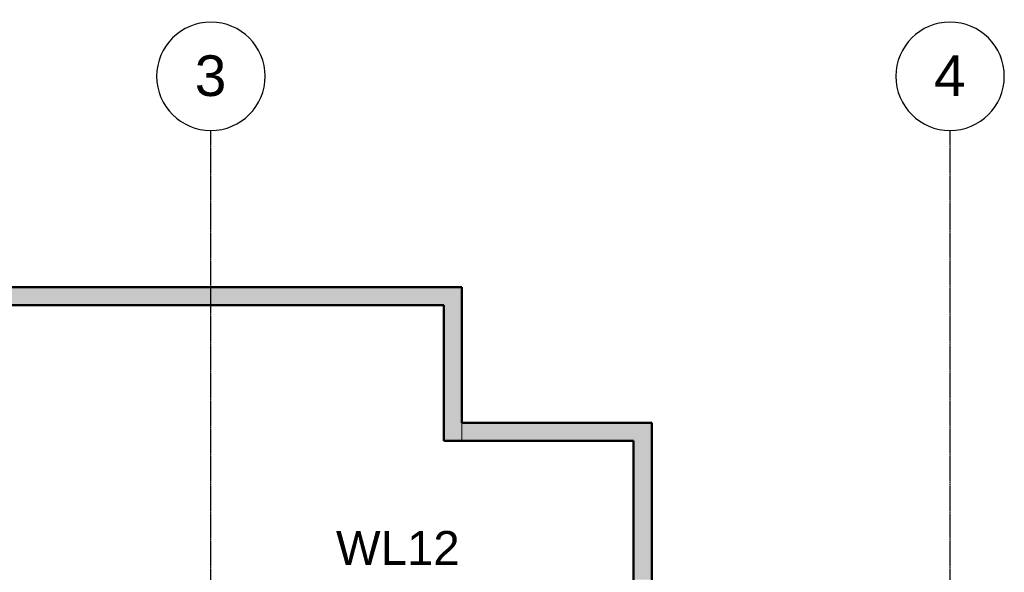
# Model space of a CAD drawing. Header units: inches. Extents: x -4126 to -1814, y 9773 to 12338.
# Tile 102 of 113: x -2912 to -2476, y 12093 to 12338. Entities that reach past the tile are written whole.
import ezdxf

# ---------------------------------------------------------------- set-up
doc = ezdxf.new("R2010")
doc.units = ezdxf.units.IN
doc.header["$MEASUREMENT"] = 0
doc.linetypes.add('Grid Line 1_2_', pattern=[0.875, 0.5, -0.125, 0.125, -0.125])
for name, color, linetype, lineweight in [('A-WALL', 113, 'Continuous', 13), ('S-GRID', 1, 'Continuous', 9), ('S-GRID-IDEN', 1, 'Continuous', 30)]:
    doc.layers.add(name, color=color, linetype=linetype, lineweight=lineweight)
doc.layers.add('loads', color=1, linetype='Continuous')
doc.styles.add('Arial', font='Arial.ttf', dxfattribs={"height": 18})

# ---------------------------------------------------------------- blocks, each defined once
blk = doc.blocks.new('Grid - Grid Head - Circle-1738874-FRAMING PLAN - 1ST FLOOR')
at = {"layer": 'S-GRID-IDEN'}
for start, end in [(360, 180), (180, 360)]:
    blk.add_arc((0, 0), 0.25, start, end, dxfattribs=at)

msp = doc.modelspace()

# ---------------------------------------------------------------- hatches: boundary and pattern name
at = {"layer": 'A-WALL', "transparency": 33554483}
for points in [[(-2991.441, 12211.189), (-2716.324, 12211.189), (-2716.324, 12219.189), (-3080.324, 12219.189), (-3080.324, 12211.189)], [(-2724.324, 12151.189), (-2716.324, 12151.189), (-2716.324, 12211.189), (-2724.324, 12211.189), (-2724.324, 12159.189)], [(-2715.093, 12151.189), (-2632.324, 12151.189), (-2632.324, 12159.189), (-2716.324, 12159.189), (-2716.324, 12151.189)], [(-2640.324, 12089.689), (-2632.324, 12089.689), (-2632.324, 12151.189), (-2640.324, 12151.189), (-2640.324, 12117.315)]]:
    msp.add_hatch(color=256, dxfattribs=at).paths.add_polyline_path(points, flags=0)

# ---------------------------------------------------------------- linework, layer by layer
at = {"layer": 'A-WALL', "lineweight": 50}
for p, q in [((-3088.324, 12219.189), (-2716.324, 12219.189)), ((-2716.324, 12219.189), (-2716.324, 12159.189)), ((-2724.324, 12211.189), (-3080.324, 12211.189)), ((-2724.324, 12151.189), (-2724.324, 12211.189)), ((-2716.324, 12159.189), (-2632.324, 12159.189)), ((-2632.324, 12159.189), (-2632.324, 12087.189)), ((-2640.324, 12151.189), (-2724.324, 12151.189)), ((-2640.324, 12087.189), (-2640.324, 12151.189))]:
    msp.add_line(p, q, dxfattribs=at)
at = {"layer": 'A-WALL'}
msp.add_line((-2716.324, 12159.189), (-2716.324, 12151.189), dxfattribs=at)
at = {"layer": 'S-GRID', "linetype": 'Grid Line 1_2_', "lineweight": 30}
for p, q in [((-2827.324, 9772.61), (-2827.324, 12288.555)), ((-2500.324, 9772.61), (-2500.324, 12288.555))]:
    msp.add_line(p, q, dxfattribs=at)

# ---------------------------------------------------------------- block references
at = {"layer": 'S-GRID-IDEN', "xscale": 95.99999999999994, "yscale": 95.99999999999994, "zscale": 95.99999999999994}
for p in [(-2827.324, 12312.555), (-2500.324, 12312.555)]:
    msp.add_blockref('Grid - Grid Head - Circle-1738874-FRAMING PLAN - 1ST FLOOR', p, dxfattribs=at)

# ---------------------------------------------------------------- texts
at = {"layer": 'loads', "insert": (-2772, 12111.266), "char_height": 15, "width": 29.92125, "attachment_point": 1, "style": 'Arial'}
msp.add_mtext('WL12', dxfattribs=at)
at = {"layer": 'S-GRID-IDEN', "lineweight": 9, "char_height": 18, "width": 16.968, "attachment_point": 1, "style": 'Arial'}
for s, insert in [('3', (-2834.453, 12321.843)), ('4', (-2507.453, 12321.843))]:
    msp.add_mtext(s, dxfattribs=dict(at, insert=insert))

doc.saveas('drawing.dxf')
